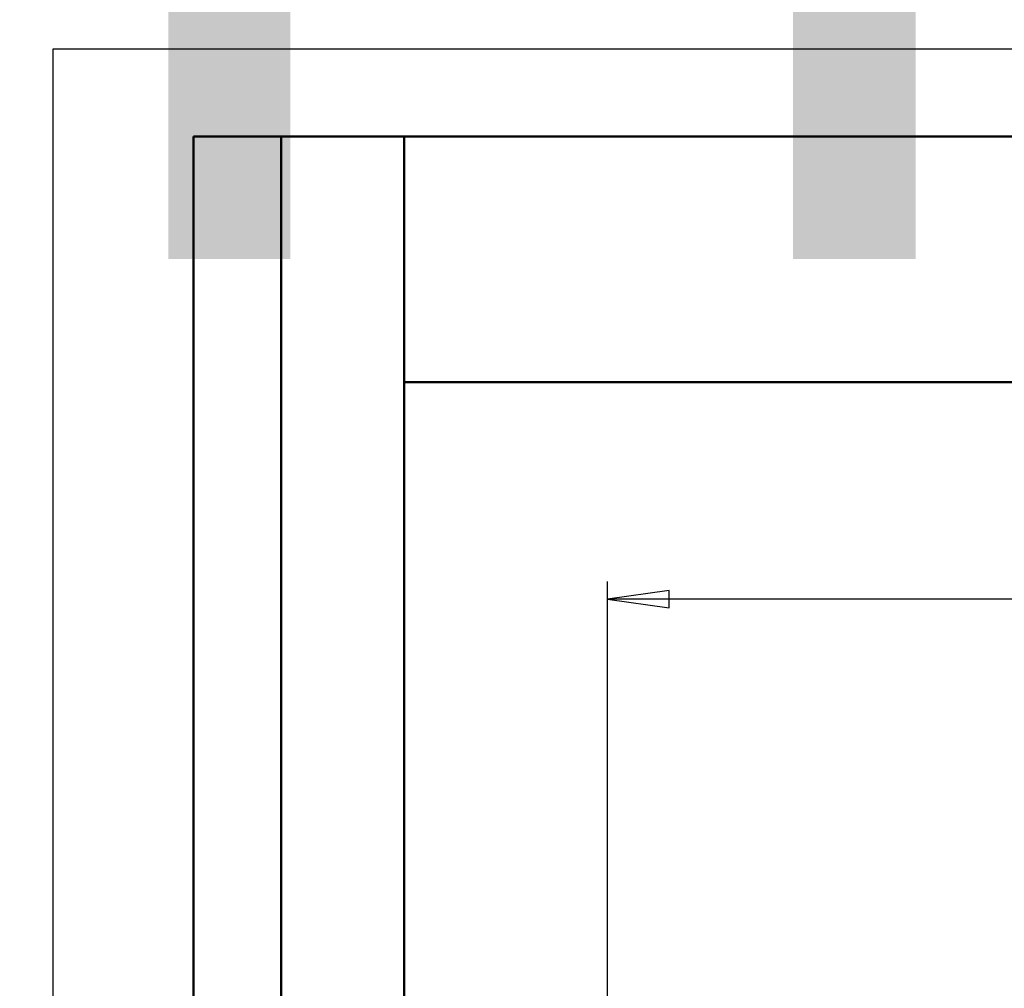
# Model space of a CAD drawing. Header units: millimetres. Extents: x -81 to 436, y -69 to 356.
# Tile 6 of 11: x -2 to 54, y 243 to 299. Entities that reach past the tile are written whole.
import ezdxf
from ezdxf.enums import TextEntityAlignment as Align

# ---------------------------------------------------------------- set-up
doc = ezdxf.new("R2018")
doc.units = ezdxf.units.MM
for name, color, linetype, lineweight in [('Кромка (ГОСТ)', 7, 'Continuous', 50), ('Обозначение (ГОСТ)', 7, 'Continuous', 25), ('Размер (ГОСТ)', 7, 'Continuous', 25), ('Эскизная геометрия (ГОСТ)', 7, 'Continuous', 50)]:
    doc.layers.add(name, color=color, linetype=linetype, lineweight=lineweight)
doc.styles.get("Standard").update_dxf_attribs({"font": 'GOST Common Italic.ttf'})
doc.styles.add('Обычный текст (ГОСТ)', font='GOST Common Italic.ttf')
doc.dimstyles.new('Обычный (ГОСТ)', dxfattribs={"dimtxt": 3.5, "dimasz": 3.5, "dimexe": 1, "dimexo": 0, "dimgap": 0.5, "dimtad": 1, "dimrnd": 1e-08, "dimtxsty": 'Обычный текст (ГОСТ)', "dimblk": 'Filled-1', "dimcen": 0.09, "dimdle": 15, "dimclrd": 256, "dimclre": 256, "dimclrt": 256, "dimazin": 2, "dimtfac": 0.714286, "dimtdec": 3, "dimtmove": 0, "dimatfit": 3, "dimfxl": 1, "dimtolj": 1, "dimlwd": 25, "dimlwe": 25, "dimarcsym": 0})

# ---------------------------------------------------------------- blocks, each defined once
blk = doc.blocks.new('ГОСТ - Доп. графы 2')
at = {"layer": 'Эскизная геометрия (ГОСТ)'}
for p, q in [((-12, 0), (-12, 120)), ((-12, 120), (0, 120)), ((-7, 0), (-7, 120))]:
    blk.add_line(p, q, dxfattribs=at)
at = {"layer": 'Обозначение (ГОСТ)', "lineweight": 30, "width": 0.8, "flags": 17}
for tag, p in [('Первичная_применяемость', (-3.651, 90.027)), ('Справочный_номер', (-3.551, 30.017))]:
    blk.add_attdef(tag, text='', height=3.17, rotation=90, dxfattribs=at).set_placement(p, align=Align.MIDDLE_CENTER)
blk = doc.blocks.new('ГОСТ - Доп. графы 3')
at = {"layer": 'Эскизная геометрия (ГОСТ)'}
for p, q in [((0, 0), (70, 0)), ((70, -14), (0, -14))]:
    blk.add_line(p, q, dxfattribs=at)
at = {"layer": 'Обозначение (ГОСТ)', "lineweight": 30, "width": 0.8}
blk.add_attdef('ОБОЗНАЧЕНИЕ', text='', height=5, rotation=180, dxfattribs=at).set_placement((34.942, -6.968), align=Align.MIDDLE_CENTER)
blk = doc.blocks.new('Рамки ГОСТ_ граница 297x210')
at = {"layer": 'Кромка (ГОСТ)', "lineweight": 25}
for p, q in [((0, 0), (0, 297)), ((0, 297), (210, 297))]:
    blk.add_line(p, q, dxfattribs=at)
at = {"layer": 'Кромка (ГОСТ)'}
for p, q in [((205, 292), (20, 292)), ((20, 292), (20, 5))]:
    blk.add_line(p, q, dxfattribs=at)
blk = doc.blocks.new('Filled-1')
at = {"color": 0}
for p, q in [((0, 0), (-1, 0.143)), ((-1, 0.143), (-1, -0.143)), ((-1, 0), (0, 0)), ((-1, -0.143), (0, 0))]:
    blk.add_line(p, q, dxfattribs=at)
at = {"color": 0, "flags": 128}
blk.add_lwpolyline([(-1, -0.143), (0, 0), (-1, 0.143), (-1, -0.143)], dxfattribs=at)
at = {"color": 0}
blk.add_solid([(-1, -0.143), (0, 0), (-1, 0.143), (-1, -0.143)], dxfattribs=at)
blk = doc.blocks.new('*D8')
at = {"layer": 'Defpoints', "color": 0, "linetype": 'Continuous', "transparency": 16777216}
for p in [(31.599, 265.63), (97.6, 256.795), (31.599, 222.397)]:
    blk.add_point(p, dxfattribs=at)
at = {"layer": 'Размер (ГОСТ)', "linetype": 'Continuous', "lineweight": 25, "transparency": 16777216}
for p, q in [((31.599, 222.397), (31.599, 266.63)), ((97.6, 256.795), (97.6, 266.63)), ((94.1, 265.63), (35.099, 265.63))]:
    blk.add_line(p, q, dxfattribs=at)
at = {"layer": 'Размер (ГОСТ)', "linetype": 'Continuous', "lineweight": 25, "transparency": 16777216, "xscale": 3.5, "yscale": 3.5, "zscale": 3.5, "rotation": 180}
blk.add_blockref('Filled-1', (31.599, 265.63), dxfattribs=at)
at = {"layer": 'Размер (ГОСТ)', "linetype": 'Continuous', "lineweight": 25, "transparency": 16777216, "xscale": 3.5, "yscale": 3.5, "zscale": 3.5}
blk.add_blockref('Filled-1', (97.6, 265.63), dxfattribs=at)
at = {"layer": 'Размер (ГОСТ)', "linetype": 'Continuous', "lineweight": 25, "transparency": 16777216, "insert": (64.489, 269.63), "char_height": 3.5, "attachment_point": 1, "style": 'Обычный текст (ГОСТ)'}
blk.add_mtext('\\A1;66', dxfattribs=at)

msp = doc.modelspace()

# ---------------------------------------------------------------- block references
ref = msp.add_blockref('ГОСТ - Доп. графы 3', (20, 292))
lines = msp.add_mtext('\\W0.8000;U13', dxfattribs={"layer": 'Обозначение (ГОСТ)', "insert": (54.942, 285.032), "char_height": 70.12484, "attachment_point": 1, "rotation": 180})
ref.add_attrib('ОБОЗНАЧЕНИЕ', '', (54.942, 285.032)).embed_mtext(lines)
for name, p in [('Рамки ГОСТ_ граница 297x210', (0, 0)), ('ГОСТ - Доп. графы 2', (20, 172))]:
    msp.add_blockref(name, p)

# ---------------------------------------------------------------- dimensions: what is measured, and where the dimension line sits
at = {"layer": 'Размер (ГОСТ)', "linetype": 'Continuous', "lineweight": 25}
dim = msp.add_linear_dim(base=(31.599, 265.63), p1=(97.6, 256.795), p2=(31.599, 222.397), angle=180, dimstyle='Обычный (ГОСТ)', override={"dimgap": 0.5, "dimdec": 2, "dimtol": 0, "dimlim": 0, "dimtp": 0, "dimtm": 0, "dimtdec": 3, "dimtofl": 0, "dimatfit": 1}, dxfattribs=at)
dim.commit()
dim.dimension.update_dxf_attribs({"geometry": '*D8', "text_midpoint": (66.815, 265.63), "dimtype": 160})

doc.saveas('drawing.dxf')
